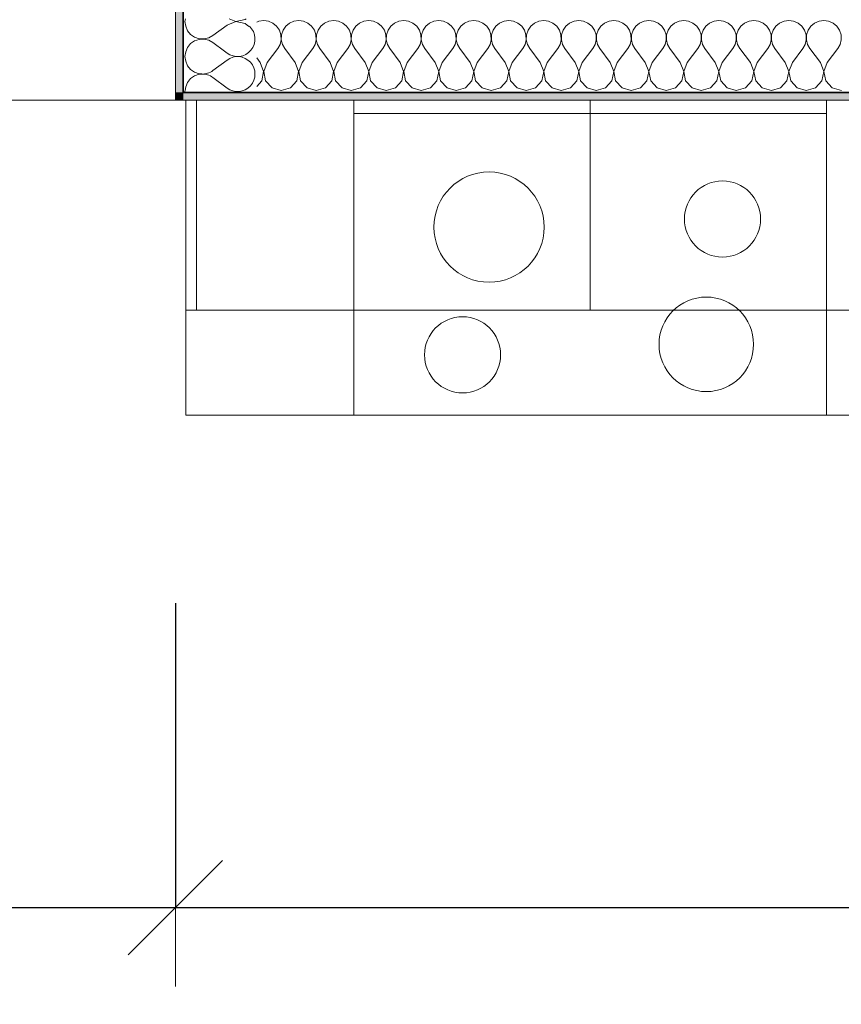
# Model space of a CAD drawing. Header units: centimetres. Extents: x -7.1 to 26.5, y -14.7 to 18.1.
# Tile 119 of 186: x 18.3 to 19.9, y 1.9 to 3.7. Entities that reach past the tile are written whole.
import ezdxf

# ---------------------------------------------------------------- set-up
doc = ezdxf.new("R2010")
doc.units = ezdxf.units.CM
doc.header["$LTSCALE"] = 10
doc.header["$PDMODE"] = 65
doc.linetypes.add('AUSGEZOGEN', pattern=[0])
for name, color, linetype in [('XR$1$003 Modèles de projet', 7, 'Continuous'), ('XR$1$015 Murs intérieurs', 7, 'Continuous'), ('XR$1$015 Murs intérieurs – Lignes de séparation des couches', 7, 'Continuous'), ('XR$1$065 Mobilier installé', 7, 'Continuous'), ('XR$1$080 Définition des locaux – Contour', 7, 'Continuous'), ('XR$2$105 Cotations100', 7, 'Continuous'), ('XR$3$015 Murs intérieurs – Hachures des composants', 7, 'Continuous')]:
    doc.layers.add(name, color=color, linetype=linetype)
doc.styles.add('ARIAL', font='arial.ttf')
doc.dimstyles.new('DIMSTYLE_3', dxfattribs={"dimtxt": 0.2, "dimasz": 0.3, "dimexe": 0, "dimexo": 0, "dimgap": 0.1, "dimtad": 2, "dimrnd": 0.005, "dimzin": 4, "dimdsep": 46, "dimtxsty": 'ARIAL', "dimblk1": 'ALL_ML_STRICH', "dimblk2": 'ALL_ML_STRICH', "dimsah": 1, "dimcen": 0, "dimclrd": 7, "dimclre": 7, "dimclrt": 7, "dimadec": 0, "dimazin": 0, "dimtfac": 1, "dimtdec": 0, "dimtix": 1, "dimtmove": 2, "dimatfit": 3, "dimfxl": 0, "dimtzin": 0, "dimlwd": 0, "dimlwe": 18, "dimarcsym": 0})

# ---------------------------------------------------------------- blocks, each defined once
blk = doc.blocks.new('ALL_ML_STRICH')
at = {"color": 0, "linetype": 'ByBlock', "lineweight": -2}
for p, q in [((0, -0.5), (0, 0.5)), ((-0.3, -0.3), (0.3, 0.3)), ((-1, 0), (0.5, 0))]:
    blk.add_line(p, q, dxfattribs=at)
blk = doc.blocks.new('*D155')
at = {"layer": 'DEFPOINTS', "color": 7, "linetype": 'AUSGEZOGEN', "lineweight": 18, "transparency": 16777216}
for p in [(18.6318, 2.3555), (17.5118, 2.1772), (17.5118, 2.0461)]:
    blk.add_point(p, dxfattribs=at)
at = {"layer": 'XR$2$105 Cotations100', "color": 7, "linetype": 'AUSGEZOGEN', "lineweight": -2, "transparency": 16777216}
for p, q in [((17.5118, 2.6261), (17.5118, 2.0461)), ((18.6318, 2.6261), (18.6318, 2.0461)), ((17.5118, 2.0461), (18.6318, 2.0461))]:
    blk.add_line(p, q, dxfattribs=at)
at = {"layer": 'XR$2$105 Cotations100', "color": 7, "linetype": 'AUSGEZOGEN', "lineweight": 18, "transparency": 16777216, "xscale": 0.3, "yscale": 0.3, "zscale": 0.3, "rotation": 180}
blk.add_blockref('ALL_ML_STRICH', (17.5118, 2.0461), dxfattribs=at)
at = {"layer": 'XR$2$105 Cotations100', "color": 7, "linetype": 'AUSGEZOGEN', "lineweight": 18, "transparency": 16777216, "xscale": 0.3, "yscale": 0.3, "zscale": 0.3}
blk.add_blockref('ALL_ML_STRICH', (18.6318, 2.0461), dxfattribs=at)
at = {"layer": 'XR$2$105 Cotations100', "color": 7, "linetype": 'AUSGEZOGEN', "lineweight": 18, "transparency": 16777216, "insert": (18.0841, 2.2461), "char_height": 0.2, "width": 0.64, "attachment_point": 5, "style": 'ARIAL'}
blk.add_mtext('\\W0.80;\\A1;{\\A1;{1.12\\H0.132000;\\S^ ;}}', dxfattribs=at)
blk = doc.blocks.new('*D156')
at = {"layer": 'DEFPOINTS', "color": 7, "linetype": 'AUSGEZOGEN', "lineweight": 18, "transparency": 16777216}
for p in [(18.6318, 2.3555), (22.6218, 2.1433), (18.6318, 2.0461)]:
    blk.add_point(p, dxfattribs=at)
at = {"layer": 'XR$2$105 Cotations100', "color": 7, "linetype": 'AUSGEZOGEN', "lineweight": -2, "transparency": 16777216}
for p, q in [((18.6318, 2.6261), (18.6318, 2.0461)), ((18.6318, 2.0461), (22.6218, 2.0461)), ((22.6218, 2.0461), (22.6218, 2.0461))]:
    blk.add_line(p, q, dxfattribs=at)
at = {"layer": 'XR$2$105 Cotations100', "color": 7, "linetype": 'AUSGEZOGEN', "lineweight": 18, "transparency": 16777216, "xscale": 0.3, "yscale": 0.3, "zscale": 0.3, "rotation": 180}
blk.add_blockref('ALL_ML_STRICH', (18.6318, 2.0461), dxfattribs=at)
at = {"layer": 'XR$2$105 Cotations100', "color": 7, "linetype": 'AUSGEZOGEN', "lineweight": 18, "transparency": 16777216, "xscale": 0.3, "yscale": 0.3, "zscale": 0.3}
blk.add_blockref('ALL_ML_STRICH', (22.6218, 2.0461), dxfattribs=at)
at = {"layer": 'XR$2$105 Cotations100', "color": 7, "linetype": 'AUSGEZOGEN', "lineweight": 18, "transparency": 16777216, "insert": (20.6382, 2.2496), "char_height": 0.2, "width": 0.64, "attachment_point": 5, "style": 'ARIAL'}
blk.add_mtext('\\W0.80;\\A1;{\\A1;{3.99\\H0.132000;\\S^ ;}}', dxfattribs=at)
blk = doc.blocks.new('COMPLEXOBJECT_209')
at = {"layer": 'XR$3$015 Murs intérieurs – Hachures des composants', "color": 8, "linetype": 'AUSGEZOGEN', "lineweight": 13, "transparency": 33554687}
for p, q in [((18.7301, 3.6733), (18.7252, 3.677)), ((18.7301, 3.66), (18.7034, 3.64)), ((18.7301, 3.6067), (18.7034, 3.6267))]:
    blk.add_line(p, q, dxfattribs=at)
for centre, start, end in [((18.7501, 3.7), 233.1301, 47.2333), ((18.7501, 3.6333), 233.1301, 126.8699), ((18.6834, 3.6667), 266.9235, 306.8699), ((18.6834, 3.6), 53.1301, 93.2516), ((18.6834, 3.6), 176.7484, 180), ((18.6834, 3.6), 180, 182.5728), ((18.7501, 3.5667), 72.7676, 107.2324)]:
    blk.add_arc(centre, 0.0333, start, end, dxfattribs=at)
blk = doc.blocks.new('COMPLEXOBJECT_213')
at = {"layer": 'XR$3$015 Murs intérieurs – Hachures des composants', "color": 8, "linetype": 'AUSGEZOGEN', "lineweight": 13, "transparency": 33554687}
for p, q in [((18.6508, 3.7385), (18.6501, 3.7333)), ((18.6501, 3.7333), (18.6514, 3.7242)), ((18.7471, 3.7332), (18.7301, 3.7267)), ((18.734, 3.7385), (18.7471, 3.7335)), ((18.7471, 3.7335), (18.765, 3.7369)), ((18.765, 3.7298), (18.7471, 3.7332)), ((18.765, 3.7369), (18.7668, 3.7385)), ((18.6514, 3.7242), (18.6551, 3.7158)), ((18.6551, 3.7158), (18.6609, 3.7087)), ((18.7301, 3.7267), (18.7034, 3.7067)), ((18.7718, 3.7236), (18.765, 3.7298)), ((18.6609, 3.7087), (18.6685, 3.7035)), ((18.6685, 3.6965), (18.6609, 3.6913)), ((18.6685, 3.7035), (18.6772, 3.7006)), ((18.6772, 3.6994), (18.6685, 3.6965)), ((18.6772, 3.7006), (18.6864, 3.7001)), ((18.6864, 3.6999), (18.6772, 3.6994)), ((18.6864, 3.7001), (18.6954, 3.7022)), ((18.6954, 3.6978), (18.6864, 3.6999)), ((18.6954, 3.7022), (18.7034, 3.7067)), ((18.7034, 3.6933), (18.6954, 3.6978)), ((18.6514, 3.6758), (18.6501, 3.6667)), ((18.6551, 3.6842), (18.6514, 3.6758)), ((18.6609, 3.6913), (18.6551, 3.6842)), ((18.7252, 3.677), (18.7034, 3.6933)), ((18.6501, 3.6667), (18.6514, 3.6576)), ((18.6514, 3.6576), (18.6551, 3.6491)), ((18.6551, 3.6491), (18.6609, 3.6421)), ((18.6609, 3.6421), (18.6685, 3.6369)), ((18.6609, 3.6246), (18.6551, 3.6175)), ((18.6685, 3.6298), (18.6609, 3.6246)), ((18.6685, 3.6369), (18.6772, 3.6339)), ((18.6772, 3.6328), (18.6685, 3.6298)), ((18.6772, 3.6339), (18.6819, 3.6337)), ((18.6812, 3.6329), (18.6772, 3.6328)), ((18.6514, 3.6091), (18.6504, 3.6021)), ((18.6551, 3.6175), (18.6514, 3.6091))]:
    blk.add_line(p, q, dxfattribs=at)
blk = doc.blocks.new('COMPLEXOBJECT_229')
at = {"layer": 'XR$3$015 Murs intérieurs – Hachures des composants', "color": 8, "linetype": 'AUSGEZOGEN', "lineweight": 13, "transparency": 33554687}
for p, q in [((18.7909, 3.7339), (18.7868, 3.7321)), ((18.8, 3.7352), (18.7909, 3.7339)), ((18.8091, 3.7339), (18.8, 3.7352)), ((18.8175, 3.7302), (18.8091, 3.7339)), ((18.8576, 3.7339), (18.8491, 3.7302)), ((18.8667, 3.7352), (18.8576, 3.7339)), ((18.8758, 3.7339), (18.8667, 3.7352)), ((18.8842, 3.7302), (18.8758, 3.7339)), ((18.9242, 3.7339), (18.9158, 3.7302)), ((18.9333, 3.7352), (18.9242, 3.7339)), ((18.9424, 3.7339), (18.9333, 3.7352)), ((18.9509, 3.7302), (18.9424, 3.7339)), ((18.9909, 3.7339), (18.9825, 3.7302)), ((19, 3.7352), (18.9909, 3.7339)), ((19.0091, 3.7339), (19, 3.7352)), ((19.0175, 3.7302), (19.0091, 3.7339)), ((19.0576, 3.7339), (19.0491, 3.7302)), ((19.0667, 3.7352), (19.0576, 3.7339)), ((19.0758, 3.7339), (19.0667, 3.7352)), ((19.0842, 3.7302), (19.0758, 3.7339)), ((19.1242, 3.7339), (19.1158, 3.7302)), ((19.1333, 3.7352), (19.1242, 3.7339)), ((19.1424, 3.7339), (19.1333, 3.7352)), ((19.1509, 3.7302), (19.1424, 3.7339)), ((19.1909, 3.7339), (19.1825, 3.7302)), ((19.2, 3.7352), (19.1909, 3.7339)), ((19.2091, 3.7339), (19.2, 3.7352)), ((19.2175, 3.7302), (19.2091, 3.7339)), ((19.2576, 3.7339), (19.2491, 3.7302)), ((19.2667, 3.7352), (19.2576, 3.7339)), ((19.2758, 3.7339), (19.2667, 3.7352)), ((19.2842, 3.7302), (19.2758, 3.7339)), ((19.3242, 3.7339), (19.3158, 3.7302)), ((19.3333, 3.7352), (19.3242, 3.7339)), ((19.3424, 3.7339), (19.3333, 3.7352)), ((19.3509, 3.7302), (19.3424, 3.7339)), ((19.3909, 3.7339), (19.3825, 3.7302)), ((19.4, 3.7352), (19.3909, 3.7339)), ((19.4091, 3.7339), (19.4, 3.7352)), ((19.4175, 3.7302), (19.4091, 3.7339)), ((19.4576, 3.7339), (19.4491, 3.7302)), ((19.4667, 3.7352), (19.4576, 3.7339)), ((19.4758, 3.7339), (19.4667, 3.7352)), ((19.4842, 3.7302), (19.4758, 3.7339)), ((19.5242, 3.7339), (19.5158, 3.7302)), ((19.5333, 3.7352), (19.5242, 3.7339)), ((19.5424, 3.7339), (19.5333, 3.7352)), ((19.5509, 3.7302), (19.5424, 3.7339)), ((19.5909, 3.7339), (19.5825, 3.7302)), ((19.6, 3.7352), (19.5909, 3.7339)), ((19.6091, 3.7339), (19.6, 3.7352)), ((19.6175, 3.7302), (19.6091, 3.7339)), ((19.6576, 3.7339), (19.6491, 3.7302)), ((19.6667, 3.7352), (19.6576, 3.7339)), ((19.6758, 3.7339), (19.6667, 3.7352)), ((19.6842, 3.7302), (19.6758, 3.7339)), ((19.7242, 3.7339), (19.7158, 3.7302)), ((19.7333, 3.7352), (19.7242, 3.7339)), ((19.7424, 3.7339), (19.7333, 3.7352)), ((19.7509, 3.7302), (19.7424, 3.7339)), ((19.7909, 3.7339), (19.7825, 3.7302)), ((19.8, 3.7352), (19.7909, 3.7339)), ((19.8091, 3.7339), (19.8, 3.7352)), ((19.8175, 3.7302), (19.8091, 3.7339)), ((19.8576, 3.7339), (19.8491, 3.7302)), ((19.8667, 3.7352), (19.8576, 3.7339)), ((19.8758, 3.7339), (19.8667, 3.7352)), ((19.8842, 3.7302), (19.8758, 3.7339)), ((18.8246, 3.7243), (18.8175, 3.7302)), ((18.8298, 3.7167), (18.8246, 3.7243)), ((18.8328, 3.708), (18.8298, 3.7167)), ((18.8369, 3.7167), (18.8339, 3.708)), ((18.8421, 3.7243), (18.8369, 3.7167)), ((18.8491, 3.7302), (18.8421, 3.7243)), ((18.8913, 3.7243), (18.8842, 3.7302)), ((18.8965, 3.7167), (18.8913, 3.7243)), ((18.8994, 3.708), (18.8965, 3.7167)), ((18.9035, 3.7167), (18.9006, 3.708)), ((18.9087, 3.7243), (18.9035, 3.7167)), ((18.9158, 3.7302), (18.9087, 3.7243)), ((18.9579, 3.7243), (18.9509, 3.7302)), ((18.9631, 3.7167), (18.9579, 3.7243)), ((18.9661, 3.708), (18.9631, 3.7167)), ((18.9702, 3.7167), (18.9672, 3.708)), ((18.9754, 3.7243), (18.9702, 3.7167)), ((18.9825, 3.7302), (18.9754, 3.7243)), ((19.0246, 3.7243), (19.0175, 3.7302)), ((19.0298, 3.7167), (19.0246, 3.7243)), ((19.0328, 3.708), (19.0298, 3.7167)), ((19.0369, 3.7167), (19.0339, 3.708)), ((19.0421, 3.7243), (19.0369, 3.7167)), ((19.0491, 3.7302), (19.0421, 3.7243)), ((19.0913, 3.7243), (19.0842, 3.7302)), ((19.0965, 3.7167), (19.0913, 3.7243)), ((19.0994, 3.708), (19.0965, 3.7167)), ((19.1035, 3.7167), (19.1006, 3.708)), ((19.1087, 3.7243), (19.1035, 3.7167)), ((19.1158, 3.7302), (19.1087, 3.7243)), ((19.1579, 3.7243), (19.1509, 3.7302)), ((19.1631, 3.7167), (19.1579, 3.7243)), ((19.1661, 3.708), (19.1631, 3.7167)), ((19.1702, 3.7167), (19.1672, 3.708)), ((19.1754, 3.7243), (19.1702, 3.7167)), ((19.1825, 3.7302), (19.1754, 3.7243)), ((19.2246, 3.7243), (19.2175, 3.7302)), ((19.2298, 3.7167), (19.2246, 3.7243)), ((19.2328, 3.708), (19.2298, 3.7167)), ((19.2369, 3.7167), (19.2339, 3.708)), ((19.2421, 3.7243), (19.2369, 3.7167)), ((19.2491, 3.7302), (19.2421, 3.7243)), ((19.2913, 3.7243), (19.2842, 3.7302)), ((19.2965, 3.7167), (19.2913, 3.7243)), ((19.2994, 3.708), (19.2965, 3.7167)), ((19.3035, 3.7167), (19.3006, 3.708)), ((19.3087, 3.7243), (19.3035, 3.7167)), ((19.3158, 3.7302), (19.3087, 3.7243)), ((19.3579, 3.7243), (19.3509, 3.7302)), ((19.3631, 3.7167), (19.3579, 3.7243)), ((19.3661, 3.708), (19.3631, 3.7167)), ((19.3702, 3.7167), (19.3672, 3.708)), ((19.3754, 3.7243), (19.3702, 3.7167)), ((19.3825, 3.7302), (19.3754, 3.7243)), ((19.4246, 3.7243), (19.4175, 3.7302)), ((19.4298, 3.7167), (19.4246, 3.7243)), ((19.4328, 3.708), (19.4298, 3.7167)), ((19.4369, 3.7167), (19.4339, 3.708)), ((19.4421, 3.7243), (19.4369, 3.7167)), ((19.4491, 3.7302), (19.4421, 3.7243)), ((19.4913, 3.7243), (19.4842, 3.7302)), ((19.4965, 3.7167), (19.4913, 3.7243)), ((19.4994, 3.708), (19.4965, 3.7167)), ((19.5035, 3.7167), (19.5006, 3.708)), ((19.5087, 3.7243), (19.5035, 3.7167)), ((19.5158, 3.7302), (19.5087, 3.7243)), ((19.5579, 3.7243), (19.5509, 3.7302)), ((19.5631, 3.7167), (19.5579, 3.7243)), ((19.5661, 3.708), (19.5631, 3.7167)), ((19.5702, 3.7167), (19.5672, 3.708)), ((19.5754, 3.7243), (19.5702, 3.7167)), ((19.5825, 3.7302), (19.5754, 3.7243)), ((19.6246, 3.7243), (19.6175, 3.7302)), ((19.6298, 3.7167), (19.6246, 3.7243)), ((19.6328, 3.708), (19.6298, 3.7167)), ((19.6369, 3.7167), (19.6339, 3.708)), ((19.6421, 3.7243), (19.6369, 3.7167)), ((19.6491, 3.7302), (19.6421, 3.7243)), ((19.6913, 3.7243), (19.6842, 3.7302)), ((19.6965, 3.7167), (19.6913, 3.7243)), ((19.6994, 3.708), (19.6965, 3.7167)), ((19.7035, 3.7167), (19.7006, 3.708)), ((19.7087, 3.7243), (19.7035, 3.7167)), ((19.7158, 3.7302), (19.7087, 3.7243)), ((19.7579, 3.7243), (19.7509, 3.7302)), ((19.7631, 3.7167), (19.7579, 3.7243)), ((19.7661, 3.708), (19.7631, 3.7167)), ((19.7702, 3.7167), (19.7672, 3.708)), ((19.7754, 3.7243), (19.7702, 3.7167)), ((19.7825, 3.7302), (19.7754, 3.7243)), ((19.8246, 3.7243), (19.8175, 3.7302)), ((19.8298, 3.7167), (19.8246, 3.7243)), ((19.8328, 3.708), (19.8298, 3.7167)), ((19.8369, 3.7167), (19.8339, 3.708)), ((19.8421, 3.7243), (19.8369, 3.7167)), ((19.8491, 3.7302), (19.8421, 3.7243)), ((19.8913, 3.7243), (19.8842, 3.7302)), ((19.8965, 3.7167), (19.8913, 3.7243)), ((19.8994, 3.708), (19.8965, 3.7167)), ((18.8311, 3.6899), (18.8332, 3.6988)), ((18.8332, 3.6988), (18.8328, 3.708)), ((18.8339, 3.708), (18.8335, 3.6988)), ((18.8335, 3.6988), (18.8355, 3.6899)), ((18.8978, 3.6899), (18.8999, 3.6988)), ((18.8999, 3.6988), (18.8994, 3.708)), ((18.9006, 3.708), (18.9001, 3.6988)), ((18.9001, 3.6988), (18.9022, 3.6899)), ((18.9645, 3.6899), (18.9665, 3.6988)), ((18.9665, 3.6988), (18.9661, 3.708)), ((18.9672, 3.708), (18.9668, 3.6988)), ((18.9668, 3.6988), (18.9689, 3.6899)), ((19.0311, 3.6899), (19.0332, 3.6988)), ((19.0332, 3.6988), (19.0328, 3.708)), ((19.0339, 3.708), (19.0335, 3.6988)), ((19.0335, 3.6988), (19.0355, 3.6899)), ((19.0978, 3.6899), (19.0999, 3.6988)), ((19.0999, 3.6988), (19.0994, 3.708)), ((19.1006, 3.708), (19.1001, 3.6988)), ((19.1001, 3.6988), (19.1022, 3.6899)), ((19.1645, 3.6899), (19.1665, 3.6988)), ((19.1665, 3.6988), (19.1661, 3.708)), ((19.1672, 3.708), (19.1668, 3.6988)), ((19.1668, 3.6988), (19.1689, 3.6899)), ((19.2311, 3.6899), (19.2332, 3.6988)), ((19.2332, 3.6988), (19.2328, 3.708)), ((19.2339, 3.708), (19.2335, 3.6988)), ((19.2335, 3.6988), (19.2355, 3.6899)), ((19.2978, 3.6899), (19.2999, 3.6988)), ((19.2999, 3.6988), (19.2994, 3.708)), ((19.3006, 3.708), (19.3001, 3.6988)), ((19.3001, 3.6988), (19.3022, 3.6899)), ((19.3645, 3.6899), (19.3665, 3.6988)), ((19.3665, 3.6988), (19.3661, 3.708)), ((19.3672, 3.708), (19.3668, 3.6988)), ((19.3668, 3.6988), (19.3689, 3.6899)), ((19.4311, 3.6899), (19.4332, 3.6988)), ((19.4332, 3.6988), (19.4328, 3.708)), ((19.4339, 3.708), (19.4335, 3.6988)), ((19.4335, 3.6988), (19.4355, 3.6899)), ((19.4978, 3.6899), (19.4999, 3.6988)), ((19.4999, 3.6988), (19.4994, 3.708)), ((19.5006, 3.708), (19.5001, 3.6988)), ((19.5001, 3.6988), (19.5022, 3.6899)), ((19.5645, 3.6899), (19.5665, 3.6988)), ((19.5665, 3.6988), (19.5661, 3.708)), ((19.5672, 3.708), (19.5668, 3.6988)), ((19.5668, 3.6988), (19.5689, 3.6899)), ((19.6311, 3.6899), (19.6332, 3.6988)), ((19.6332, 3.6988), (19.6328, 3.708)), ((19.6339, 3.708), (19.6335, 3.6988)), ((19.6335, 3.6988), (19.6355, 3.6899)), ((19.6978, 3.6899), (19.6999, 3.6988)), ((19.6999, 3.6988), (19.6994, 3.708)), ((19.7006, 3.708), (19.7001, 3.6988)), ((19.7001, 3.6988), (19.7022, 3.6899)), ((19.7645, 3.6899), (19.7665, 3.6988)), ((19.7665, 3.6988), (19.7661, 3.708)), ((19.7672, 3.708), (19.7668, 3.6988)), ((19.7668, 3.6988), (19.7689, 3.6899)), ((19.8311, 3.6899), (19.8332, 3.6988)), ((19.8332, 3.6988), (19.8328, 3.708)), ((19.8339, 3.708), (19.8335, 3.6988)), ((19.8335, 3.6988), (19.8355, 3.6899)), ((19.8978, 3.6899), (19.8999, 3.6988)), ((19.8999, 3.6988), (19.8994, 3.708)), ((18.8067, 3.6552), (18.8267, 3.6818)), ((18.8267, 3.6818), (18.8311, 3.6899)), ((18.8355, 3.6899), (18.84, 3.6818)), ((18.86, 3.6552), (18.84, 3.6818)), ((18.8733, 3.6552), (18.8933, 3.6818)), ((18.8933, 3.6818), (18.8978, 3.6899)), ((18.9022, 3.6899), (18.9067, 3.6818)), ((18.9267, 3.6552), (18.9067, 3.6818)), ((18.94, 3.6552), (18.96, 3.6818)), ((18.96, 3.6818), (18.9645, 3.6899)), ((18.9689, 3.6899), (18.9733, 3.6818)), ((18.9933, 3.6552), (18.9733, 3.6818)), ((19.0067, 3.6552), (19.0267, 3.6818)), ((19.0267, 3.6818), (19.0311, 3.6899)), ((19.0355, 3.6899), (19.04, 3.6818)), ((19.06, 3.6552), (19.04, 3.6818)), ((19.0733, 3.6552), (19.0933, 3.6818)), ((19.0933, 3.6818), (19.0978, 3.6899)), ((19.1022, 3.6899), (19.1067, 3.6818)), ((19.1267, 3.6552), (19.1067, 3.6818)), ((19.14, 3.6552), (19.16, 3.6818)), ((19.16, 3.6818), (19.1645, 3.6899)), ((19.1689, 3.6899), (19.1733, 3.6818)), ((19.1933, 3.6552), (19.1733, 3.6818)), ((19.2067, 3.6552), (19.2267, 3.6818)), ((19.2267, 3.6818), (19.2311, 3.6899)), ((19.2355, 3.6899), (19.24, 3.6818)), ((19.26, 3.6552), (19.24, 3.6818)), ((19.2733, 3.6552), (19.2933, 3.6818)), ((19.2933, 3.6818), (19.2978, 3.6899)), ((19.3022, 3.6899), (19.3067, 3.6818)), ((19.3267, 3.6552), (19.3067, 3.6818)), ((19.34, 3.6552), (19.36, 3.6818)), ((19.36, 3.6818), (19.3645, 3.6899)), ((19.3689, 3.6899), (19.3733, 3.6818)), ((19.3933, 3.6552), (19.3733, 3.6818)), ((19.4067, 3.6552), (19.4267, 3.6818)), ((19.4267, 3.6818), (19.4311, 3.6899)), ((19.4355, 3.6899), (19.44, 3.6818)), ((19.46, 3.6552), (19.44, 3.6818)), ((19.4733, 3.6552), (19.4933, 3.6818)), ((19.4933, 3.6818), (19.4978, 3.6899)), ((19.5022, 3.6899), (19.5067, 3.6818)), ((19.5267, 3.6552), (19.5067, 3.6818)), ((19.54, 3.6552), (19.56, 3.6818)), ((19.56, 3.6818), (19.5645, 3.6899)), ((19.5689, 3.6899), (19.5733, 3.6818)), ((19.5933, 3.6552), (19.5733, 3.6818)), ((19.6067, 3.6552), (19.6267, 3.6818)), ((19.6267, 3.6818), (19.6311, 3.6899)), ((19.6355, 3.6899), (19.64, 3.6818)), ((19.66, 3.6552), (19.64, 3.6818)), ((19.6733, 3.6552), (19.6933, 3.6818)), ((19.6933, 3.6818), (19.6978, 3.6899)), ((19.7022, 3.6899), (19.7067, 3.6818)), ((19.7267, 3.6552), (19.7067, 3.6818)), ((19.74, 3.6552), (19.76, 3.6818)), ((19.76, 3.6818), (19.7645, 3.6899)), ((19.7689, 3.6899), (19.7733, 3.6818)), ((19.7933, 3.6552), (19.7733, 3.6818)), ((19.8067, 3.6552), (19.8267, 3.6818)), ((19.8267, 3.6818), (19.8311, 3.6899)), ((19.8355, 3.6899), (19.84, 3.6818)), ((19.86, 3.6552), (19.84, 3.6818)), ((19.8733, 3.6552), (19.8933, 3.6818)), ((19.8933, 3.6818), (19.8978, 3.6899)), ((18.7933, 3.6552), (18.7868, 3.6639)), ((18.7999, 3.6382), (18.7933, 3.6552)), ((18.7965, 3.6203), (18.7999, 3.6382)), ((18.8067, 3.6552), (18.8001, 3.6382)), ((18.8001, 3.6382), (18.8035, 3.6203)), ((18.8665, 3.6382), (18.86, 3.6552)), ((18.8631, 3.6203), (18.8665, 3.6382)), ((18.8733, 3.6552), (18.8668, 3.6382)), ((18.8668, 3.6382), (18.8702, 3.6203)), ((18.9332, 3.6382), (18.9267, 3.6552)), ((18.9298, 3.6203), (18.9332, 3.6382)), ((18.94, 3.6552), (18.9335, 3.6382)), ((18.9335, 3.6382), (18.9369, 3.6203)), ((18.9999, 3.6382), (18.9933, 3.6552)), ((18.9965, 3.6203), (18.9999, 3.6382)), ((19.0067, 3.6552), (19.0001, 3.6382)), ((19.0001, 3.6382), (19.0035, 3.6203)), ((19.0665, 3.6382), (19.06, 3.6552)), ((19.0631, 3.6203), (19.0665, 3.6382)), ((19.0733, 3.6552), (19.0668, 3.6382)), ((19.0668, 3.6382), (19.0702, 3.6203)), ((19.1332, 3.6382), (19.1267, 3.6552)), ((19.1298, 3.6203), (19.1332, 3.6382)), ((19.14, 3.6552), (19.1335, 3.6382)), ((19.1335, 3.6382), (19.1369, 3.6203)), ((19.1999, 3.6382), (19.1933, 3.6552)), ((19.1965, 3.6203), (19.1999, 3.6382)), ((19.2067, 3.6552), (19.2001, 3.6382)), ((19.2001, 3.6382), (19.2035, 3.6203)), ((19.2665, 3.6382), (19.26, 3.6552)), ((19.2631, 3.6203), (19.2665, 3.6382)), ((19.2733, 3.6552), (19.2668, 3.6382)), ((19.2668, 3.6382), (19.2702, 3.6203)), ((19.3332, 3.6382), (19.3267, 3.6552)), ((19.3298, 3.6203), (19.3332, 3.6382)), ((19.34, 3.6552), (19.3335, 3.6382)), ((19.3335, 3.6382), (19.3369, 3.6203)), ((19.3999, 3.6382), (19.3933, 3.6552)), ((19.3965, 3.6203), (19.3999, 3.6382)), ((19.4067, 3.6552), (19.4001, 3.6382)), ((19.4001, 3.6382), (19.4035, 3.6203)), ((19.4665, 3.6382), (19.46, 3.6552)), ((19.4631, 3.6203), (19.4665, 3.6382)), ((19.4733, 3.6552), (19.4668, 3.6382)), ((19.4668, 3.6382), (19.4702, 3.6203)), ((19.5332, 3.6382), (19.5267, 3.6552)), ((19.5298, 3.6203), (19.5332, 3.6382)), ((19.54, 3.6552), (19.5335, 3.6382)), ((19.5335, 3.6382), (19.5369, 3.6203)), ((19.5999, 3.6382), (19.5933, 3.6552)), ((19.5965, 3.6203), (19.5999, 3.6382)), ((19.6067, 3.6552), (19.6001, 3.6382)), ((19.6001, 3.6382), (19.6035, 3.6203)), ((19.6665, 3.6382), (19.66, 3.6552)), ((19.6631, 3.6203), (19.6665, 3.6382)), ((19.6733, 3.6552), (19.6668, 3.6382)), ((19.6668, 3.6382), (19.6702, 3.6203)), ((19.7332, 3.6382), (19.7267, 3.6552)), ((19.7298, 3.6203), (19.7332, 3.6382)), ((19.74, 3.6552), (19.7335, 3.6382)), ((19.7335, 3.6382), (19.7369, 3.6203)), ((19.7999, 3.6382), (19.7933, 3.6552)), ((19.7965, 3.6203), (19.7999, 3.6382)), ((19.8067, 3.6552), (19.8001, 3.6382)), ((19.8001, 3.6382), (19.8035, 3.6203)), ((19.8665, 3.6382), (19.86, 3.6552)), ((19.8631, 3.6203), (19.8665, 3.6382)), ((19.8733, 3.6552), (19.8668, 3.6382)), ((19.8668, 3.6382), (19.8702, 3.6203)), ((18.7868, 3.6096), (18.7965, 3.6203)), ((18.8035, 3.6203), (18.8158, 3.6068)), ((18.8509, 3.6068), (18.8631, 3.6203)), ((18.8702, 3.6203), (18.8825, 3.6068)), ((18.9175, 3.6068), (18.9298, 3.6203)), ((18.9369, 3.6203), (18.9491, 3.6068)), ((18.9842, 3.6068), (18.9965, 3.6203)), ((19.0035, 3.6203), (19.0158, 3.6068)), ((19.0509, 3.6068), (19.0631, 3.6203)), ((19.0702, 3.6203), (19.0825, 3.6068)), ((19.1175, 3.6068), (19.1298, 3.6203)), ((19.1369, 3.6203), (19.1491, 3.6068)), ((19.1842, 3.6068), (19.1965, 3.6203)), ((19.2035, 3.6203), (19.2158, 3.6068)), ((19.2509, 3.6068), (19.2631, 3.6203)), ((19.2702, 3.6203), (19.2825, 3.6068)), ((19.3175, 3.6068), (19.3298, 3.6203)), ((19.3369, 3.6203), (19.3491, 3.6068)), ((19.3842, 3.6068), (19.3965, 3.6203)), ((19.4035, 3.6203), (19.4158, 3.6068)), ((19.4509, 3.6068), (19.4631, 3.6203)), ((19.4702, 3.6203), (19.4825, 3.6068)), ((19.5175, 3.6068), (19.5298, 3.6203)), ((19.5369, 3.6203), (19.5491, 3.6068)), ((19.5842, 3.6068), (19.5965, 3.6203)), ((19.6035, 3.6203), (19.6158, 3.6068)), ((19.6509, 3.6068), (19.6631, 3.6203)), ((19.6702, 3.6203), (19.6825, 3.6068)), ((19.7175, 3.6068), (19.7298, 3.6203)), ((19.7369, 3.6203), (19.7491, 3.6068)), ((19.7842, 3.6068), (19.7965, 3.6203)), ((19.8035, 3.6203), (19.8158, 3.6068)), ((19.8509, 3.6068), (19.8631, 3.6203)), ((19.8702, 3.6203), (19.8825, 3.6068)), ((18.8158, 3.6068), (18.8333, 3.6018)), ((18.8333, 3.6018), (18.8509, 3.6068)), ((18.8825, 3.6068), (18.9, 3.6018)), ((18.9, 3.6018), (18.9175, 3.6068)), ((18.9491, 3.6068), (18.9667, 3.6018)), ((18.9667, 3.6018), (18.9842, 3.6068)), ((19.0158, 3.6068), (19.0333, 3.6018)), ((19.0333, 3.6018), (19.0509, 3.6068)), ((19.0825, 3.6068), (19.1, 3.6018)), ((19.1, 3.6018), (19.1175, 3.6068)), ((19.1491, 3.6068), (19.1667, 3.6018)), ((19.1667, 3.6018), (19.1842, 3.6068)), ((19.2158, 3.6068), (19.2333, 3.6018)), ((19.2333, 3.6018), (19.2509, 3.6068)), ((19.2825, 3.6068), (19.3, 3.6018)), ((19.3, 3.6018), (19.3175, 3.6068)), ((19.3491, 3.6068), (19.3667, 3.6018)), ((19.3667, 3.6018), (19.3842, 3.6068)), ((19.4158, 3.6068), (19.4333, 3.6018)), ((19.4333, 3.6018), (19.4509, 3.6068)), ((19.4825, 3.6068), (19.5, 3.6018)), ((19.5, 3.6018), (19.5175, 3.6068)), ((19.5491, 3.6068), (19.5667, 3.6018)), ((19.5667, 3.6018), (19.5842, 3.6068)), ((19.6158, 3.6068), (19.6333, 3.6018)), ((19.6333, 3.6018), (19.6509, 3.6068)), ((19.6825, 3.6068), (19.7, 3.6018)), ((19.7, 3.6018), (19.7175, 3.6068)), ((19.7491, 3.6068), (19.7667, 3.6018)), ((19.7667, 3.6018), (19.7842, 3.6068)), ((19.8158, 3.6068), (19.8333, 3.6018)), ((19.8333, 3.6018), (19.8509, 3.6068)), ((19.8825, 3.6068), (19.9, 3.6018))]:
    blk.add_line(p, q, dxfattribs=at)

msp = doc.modelspace()

# ---------------------------------------------------------------- hatches: boundary and pattern name
at = {"layer": 'XR$3$015 Murs intérieurs – Hachures des composants', "linetype": 'AUSGEZOGEN', "lineweight": 13, "true_color": 0x202020, "transparency": 33554687}
for points in [[(18.6318, 3.5985), (18.6468, 3.5985), (18.6468, 5.6235), (18.6318, 5.6235)], [(18.6468, 3.5985), (18.6318, 3.5835), (18.6468, 3.5835)], [(18.6468, 3.5985), (18.6318, 3.5985), (18.6318, 3.5835)], [(18.6468, 3.5835), (22.6218, 3.5835), (22.6218, 3.5985), (18.6468, 3.5985)]]:
    msp.add_hatch(color=250, dxfattribs=at).paths.add_polyline_path(points)

# ---------------------------------------------------------------- linework, layer by layer
at = {"layer": 'XR$1$003 Modèles de projet', "color": 254, "linetype": 'AUSGEZOGEN', "lineweight": 13, "transparency": 33554687}
msp.add_line((18.6718, 3.5835), (17.4718, 3.5835), dxfattribs=at)
at = {"layer": 'XR$1$015 Murs intérieurs', "color": 7, "linetype": 'AUSGEZOGEN', "lineweight": 18, "transparency": 33554687}
for p, q in [((18.6318, 5.6235), (18.6318, 3.5835)), ((18.6318, 3.5835), (18.6468, 3.5835)), ((18.6468, 3.5835), (22.6218, 3.5835))]:
    msp.add_line(p, q, dxfattribs=at)
at = {"layer": 'XR$1$015 Murs intérieurs – Lignes de séparation des couches', "color": 7, "linetype": 'AUSGEZOGEN', "lineweight": 35, "transparency": 33554687}
for p, q in [((18.6468, 3.5985), (18.6468, 5.6235)), ((18.6468, 3.5985), (18.7868, 3.5985)), ((18.6468, 3.5985), (18.7868, 3.5985)), ((18.7868, 3.5985), (22.6218, 3.5985))]:
    msp.add_line(p, q, dxfattribs=at)
at = {"layer": 'XR$1$065 Mobilier installé', "color": 8, "linetype": 'AUSGEZOGEN', "lineweight": 13, "transparency": 33554687}
for p, q in [((18.6518, 3.5835), (22.6218, 3.5835)), ((18.6518, 3.5835), (18.6518, 2.9835)), ((18.9718, 3.5835), (18.9718, 2.9835)), ((19.8718, 3.5835), (18.9718, 3.5835)), ((19.8718, 2.9835), (19.8718, 3.5835)), ((19.8718, 3.5585), (18.9718, 3.5585)), ((18.6518, 2.9835), (22.6218, 2.9835)), ((18.9718, 2.9835), (19.8718, 2.9835))]:
    msp.add_line(p, q, dxfattribs=at)
for points in [[(18.6518, 3.1835), (18.6718, 3.1835), (18.6718, 3.5835), (18.6518, 3.5835), (18.6518, 3.1835)], [(18.6718, 3.1835), (18.9718, 3.1835), (18.9718, 3.5835), (18.6718, 3.5835), (18.6718, 3.1835)], [(18.9718, 3.1835), (19.4218, 3.1835), (19.4218, 3.5835), (18.9718, 3.5835), (18.9718, 3.1835)], [(19.4218, 3.1835), (19.8718, 3.1835), (19.8718, 3.5835), (19.4218, 3.5835), (19.4218, 3.1835)], [(19.8718, 3.1835), (20.4718, 3.1835), (20.4718, 3.5835), (19.8718, 3.5835), (19.8718, 3.1835)]]:
    msp.add_lwpolyline(points, close=True, dxfattribs=at)
for centre, radius in [((19.2291, 3.3419), 0.105), ((19.6737, 3.3573), 0.0725), ((19.6428, 3.1187), 0.09), ((19.1787, 3.0987), 0.0725)]:
    msp.add_circle(centre, radius, dxfattribs=at)
at = {"layer": 'XR$1$080 Définition des locaux – Contour', "color": 8, "linetype": 'AUSGEZOGEN', "lineweight": 13, "transparency": 33554687}
for points in [[(15.2618, 6.2385), (17.5158, 6.2385), (17.5158, 5.8735), (17.5118, 5.8735), (17.5118, 3.5835), (18.6318, 3.5835), (18.6318, 8.1935), (15.2618, 8.1935), (15.2618, 6.2385)], [(16.3418, -3.6465), (22.6218, -3.6465), (22.6218, 3.5835), (18.6718, 3.5835), (17.4718, 3.5835), (16.3418, 3.5835), (16.3418, -3.6465)]]:
    msp.add_lwpolyline(points, close=True, dxfattribs=at)

# ---------------------------------------------------------------- block references
at = {"layer": 'XR$3$015 Murs intérieurs – Hachures des composants', "color": 8, "linetype": 'AUSGEZOGEN', "lineweight": 13, "transparency": 33554687}
for name in ['COMPLEXOBJECT_213', 'COMPLEXOBJECT_229', 'COMPLEXOBJECT_209']:
    msp.add_blockref(name, (0, 0), dxfattribs=at)

# ---------------------------------------------------------------- dimensions: what is measured, and where the dimension line sits
at = {"layer": 'XR$2$105 Cotations100', "color": 7, "linetype": 'AUSGEZOGEN', "lineweight": 18, "transparency": 33554687}
for base, p1, p2, picture, middle in [((18.6318, 2.0461), (17.5118, 2.6261), (18.6318, 2.6261), '*D155', (18.0841, 2.2461)), ((22.6218, 2.0461), (18.6318, 2.6261), (22.6218, 2.0461), '*D156', (20.6382, 2.2496))]:
    dim = msp.add_linear_dim(base=base, p1=p1, p2=p2, dimstyle='DIMSTYLE_3', override={"dimpost": '<>', "dimclrd": 7, "dimclre": 7, "dimclrt": 7, "dimlwd": 0, "dimlwe": 18}, dxfattribs=at)
    dim.commit()
    dim.dimension.update_dxf_attribs({"geometry": picture, "text_midpoint": middle, "dimtype": 160})

doc.saveas('drawing.dxf')
